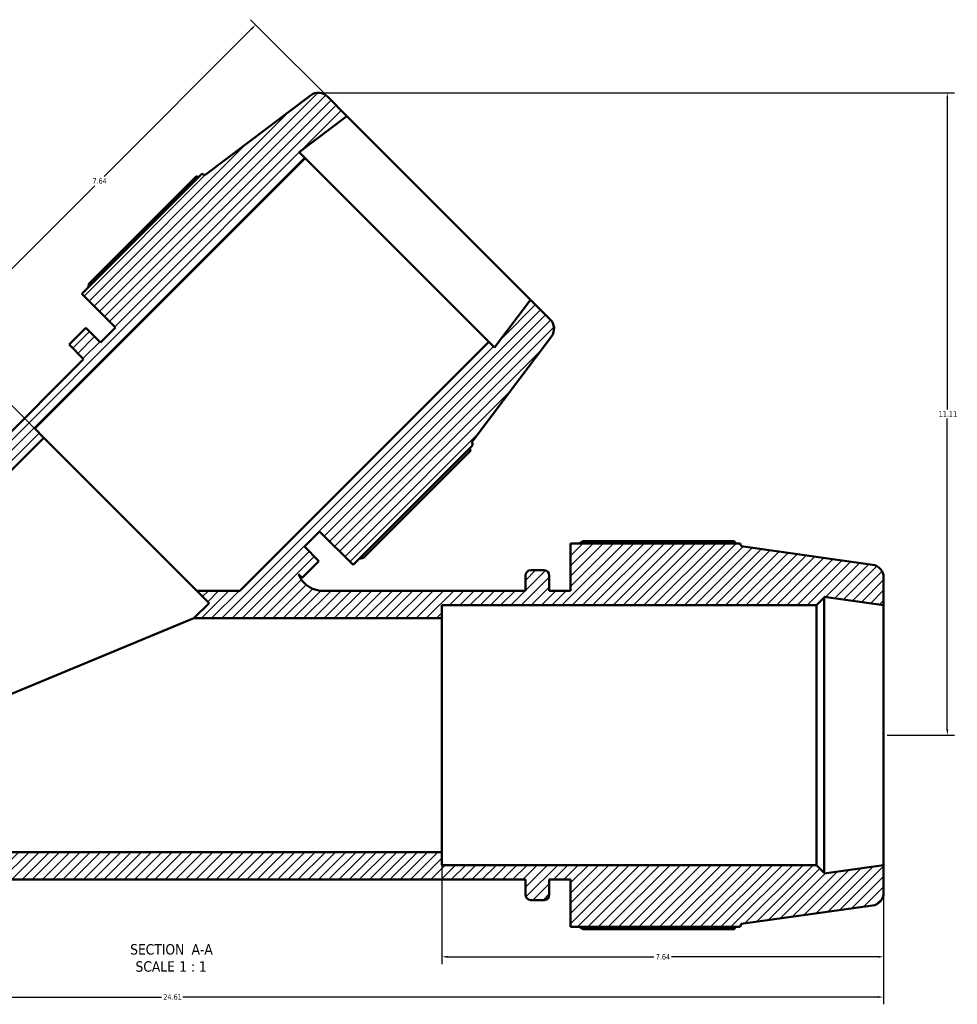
# Model space of a CAD drawing. Header units: inches. Extents: x -0.9 to 73.2, y -25.2 to 46.5.
# Tile 2 of 9: x 23.2 to 39.5, y -25.2 to -8.2. Entities that reach past the tile are written whole.
import ezdxf

# ---------------------------------------------------------------- set-up
doc = ezdxf.new("R2010")
doc.units = ezdxf.units.IN
doc.header["$MEASUREMENT"] = 0
for name, color, linetype, lineweight in [('Dimension (ANSI)', 7, 'Continuous', 25), ('Hatch (ANSI)', 7, 'Continuous', 18), ('Symbol (ANSI)', 7, 'Continuous', 25), ('Visible (ANSI)', 7, 'Continuous', 50)]:
    doc.layers.add(name, color=color, linetype=linetype, lineweight=lineweight)
doc.styles.add('Label Text (ANSI)', font='tahoma.ttf')
doc.styles.add('Note Text (ANSI)', font='tahoma.ttf')
doc.dimstyles.new('Default (ANSI)', dxfattribs={"dimtxt": 0.094488, "dimasz": 0.098425, "dimexe": 0.125, "dimexo": 0.0625, "dimgap": 0.031496, "dimtad": 0, "dimtih": 1, "dimtoh": 1, "dimrnd": 1e-08, "dimzin": 4, "dimdsep": 46, "dimtxsty": 'Note Text (ANSI)', "dimcen": 0.09, "dimdle": 0.393701, "dimclrd": 256, "dimclre": 256, "dimclrt": 5, "dimadec": 0, "dimazin": 1, "dimtfac": 1, "dimtofl": 0, "dimtmove": 0, "dimatfit": 3, "dimfxl": 1, "dimtolj": 1, "dimtzin": 4, "dimlwd": -1, "dimlwe": -1, "dimarcsym": 0})

# ---------------------------------------------------------------- blocks, each defined once
blk = doc.blocks.new('*D7')
at = {"layer": 'Defpoints', "color": 0, "transparency": 16777216}
for p in [(13.572, -22.785), (38.182, -22.785), (13.572, -25.069)]:
    blk.add_point(p, dxfattribs=at)
at = {"layer": 'Dimension (ANSI)', "transparency": 16777216}
for p, q in [((13.572, -22.848), (13.572, -25.194)), ((38.182, -22.848), (38.182, -25.194)), ((13.67, -25.069), (25.693, -25.069)), ((38.083, -25.069), (26.061, -25.069))]:
    blk.add_line(p, q, dxfattribs=at)
for points in [[(13.67, -25.052), (13.67, -25.085), (13.572, -25.069)], [(38.083, -25.052), (38.083, -25.085), (38.182, -25.069)]]:
    blk.add_solid(points, dxfattribs=at)
at = {"layer": 'Dimension (ANSI)', "color": 5, "transparency": 16777216, "insert": (25.724, -25.02), "char_height": 0.0945, "attachment_point": 1, "style": 'Note Text (ANSI)'}
blk.add_mtext('\\A1;24.61', dxfattribs=at)
blk = doc.blocks.new('*D9')
at = {"layer": 'Defpoints', "color": 0, "transparency": 16777216}
for p in [(27.322, -8.256), (28.901, -9.836), (23.658, -15.397)]:
    blk.add_point(p, dxfattribs=at)
at = {"layer": 'Dimension (ANSI)', "transparency": 16777216}
for p, q in [((28.857, -9.791), (27.233, -8.168)), ((27.252, -8.326), (24.701, -10.877)), ((21.989, -13.589), (24.54, -11.038)), ((23.613, -15.353), (21.831, -13.57))]:
    blk.add_line(p, q, dxfattribs=at)
for points in [[(27.24, -8.314), (27.264, -8.337), (27.322, -8.256)], [(21.977, -13.577), (22, -13.601), (21.919, -13.659)]]:
    blk.add_solid(points, dxfattribs=at)
at = {"layer": 'Dimension (ANSI)', "color": 5, "transparency": 16777216, "insert": (24.499, -10.908), "char_height": 0.0945, "attachment_point": 1, "style": 'Note Text (ANSI)'}
blk.add_mtext('\\A1;7.64', dxfattribs=at)
blk = doc.blocks.new('*D10')
at = {"layer": 'Defpoints', "color": 0, "transparency": 16777216}
for p in [(28.419, -9.432), (38.182, -20.539), (39.284, -20.539)]:
    blk.add_point(p, dxfattribs=at)
at = {"layer": 'Dimension (ANSI)', "transparency": 16777216}
for p, q in [((28.482, -9.432), (39.409, -9.432)), ((39.284, -9.53), (39.284, -14.907)), ((39.284, -20.441), (39.284, -15.065)), ((38.244, -20.539), (39.409, -20.539))]:
    blk.add_line(p, q, dxfattribs=at)
for points in [[(39.268, -9.53), (39.301, -9.53), (39.284, -9.432)], [(39.268, -20.441), (39.301, -20.441), (39.284, -20.539)]]:
    blk.add_solid(points, dxfattribs=at)
at = {"layer": 'Dimension (ANSI)', "color": 5, "transparency": 16777216, "insert": (39.135, -14.938), "char_height": 0.0945, "attachment_point": 1, "style": 'Note Text (ANSI)'}
blk.add_mtext('\\A1;11.11', dxfattribs=at)
blk = doc.blocks.new('*D11')
at = {"layer": 'Defpoints', "color": 0, "transparency": 16777216}
for p in [(30.542, -22.561), (38.182, -22.785), (30.542, -24.373)]:
    blk.add_point(p, dxfattribs=at)
at = {"layer": 'Dimension (ANSI)', "transparency": 16777216}
for p, q in [((30.542, -22.623), (30.542, -24.498)), ((38.182, -22.848), (38.182, -24.498)), ((30.64, -24.373), (34.209, -24.373)), ((38.083, -24.373), (34.515, -24.373))]:
    blk.add_line(p, q, dxfattribs=at)
for points in [[(30.64, -24.356), (30.64, -24.389), (30.542, -24.373)], [(38.083, -24.356), (38.083, -24.389), (38.182, -24.373)]]:
    blk.add_solid(points, dxfattribs=at)
at = {"layer": 'Dimension (ANSI)', "color": 5, "transparency": 16777216, "insert": (34.241, -24.324), "char_height": 0.0945, "attachment_point": 1, "style": 'Note Text (ANSI)'}
blk.add_mtext('\\A1;7.64', dxfattribs=at)

msp = doc.modelspace()

# ---------------------------------------------------------------- hatches: boundary and pattern name
at = {"layer": 'Hatch (ANSI)'}
h = msp.add_hatch(dxfattribs=at)
h.set_pattern_fill('ANSI31', color=256, style=0)
edge = h.paths.add_edge_path()
edge.add_ellipse((13.796, -17.815), major_axis=(-0.222, -0.031), ratio=1, start_angle=270, end_angle=352)
edge.add_line((13.572, -17.815), (13.572, -18.293))
edge.add_line((13.572, -18.293), (14.597, -18.149))
edge.add_line((14.597, -18.149), (14.597, -18.158))
edge.add_line((14.597, -18.158), (14.732, -18.293))
edge.add_line((14.732, -18.293), (20.761, -18.293))
edge.add_line((20.761, -18.293), (23.658, -15.397))
edge.add_line((23.658, -15.397), (23.499, -15.238))
edge.add_line((23.499, -15.238), (28.176, -10.561))
edge.add_line((28.176, -10.561), (28.074, -10.459))
edge.add_line((28.074, -10.459), (28.901, -9.836))
edge.add_line((28.901, -9.836), (28.563, -9.497))
edge.add_ellipse((28.404, -9.656), major_axis=(-0.159, 0.159), ratio=1, start_angle=270, end_angle=352)
edge.add_line((28.269, -9.477), (26.44, -10.855))
edge.add_line((26.44, -10.855), (26.39, -10.834))
edge.add_line((26.39, -10.834), (24.316, -12.908))
edge.add_line((24.316, -12.908), (24.896, -13.488))
edge.add_line((24.896, -13.488), (24.635, -13.749))
edge.add_line((24.635, -13.749), (24.383, -13.497))
edge.add_line((24.383, -13.497), (24.093, -13.787))
edge.add_line((24.093, -13.787), (24.345, -14.039))
edge.add_line((24.345, -14.039), (20.472, -17.912))
edge.add_spline(control_points=[(20.472, -17.912), (20.43, -17.954), (20.38, -17.987), (20.271, -18.032), (20.213, -18.044), (20.154, -18.044)], knot_values=[-0.899009, -0.899009, -0.899009, -0.899009, -0.445725, -0.445725, 0, 0, 0, 0], degree=3, periodic=0)
edge.add_line((20.154, -18.044), (19.765, -18.044))
edge.add_line((19.765, -18.044), (19.765, -17.777))
edge.add_ellipse((19.676, -17.777), major_axis=(0, 0.0898), ratio=1, start_angle=270, end_angle=360)
edge.add_line((19.676, -17.687), (19.445, -17.687))
edge.add_ellipse((19.445, -17.777), major_axis=(-0.0898, 0), ratio=1, start_angle=270, end_angle=360)
edge.add_line((19.355, -17.777), (19.355, -18.044))
edge.add_line((19.355, -18.044), (18.986, -18.044))
edge.add_line((18.986, -18.044), (18.986, -17.224))
edge.add_line((18.986, -17.224), (16.053, -17.224))
edge.add_line((16.053, -17.224), (16.033, -17.273))
edge.add_line((16.033, -17.273), (13.765, -17.592))
edge = h.paths.add_edge_path()
edge.add_ellipse((37.957, -23.264), major_axis=(0.222, 0.031), ratio=1, start_angle=270, end_angle=352)
edge.add_line((38.182, -23.264), (38.182, -22.785))
edge.add_line((38.182, -22.785), (37.156, -22.929))
edge.add_line((37.156, -22.929), (37.156, -22.92))
edge.add_line((37.156, -22.92), (37.022, -22.785))
edge.add_line((37.022, -22.785), (30.542, -22.785))
edge.add_line((30.542, -22.785), (30.542, -22.561))
edge.add_line((30.542, -22.561), (21.212, -22.561))
edge.add_line((21.212, -22.561), (21.212, -22.785))
edge.add_line((21.212, -22.785), (14.732, -22.785))
edge.add_line((14.732, -22.785), (14.597, -22.92))
edge.add_line((14.597, -22.92), (14.597, -22.929))
edge.add_line((14.597, -22.929), (13.572, -22.785))
edge.add_line((13.572, -22.785), (13.572, -23.264))
edge.add_ellipse((13.796, -23.264), major_axis=(0, -0.225), ratio=1, start_angle=270, end_angle=352)
edge.add_line((13.765, -23.486), (16.033, -23.805))
edge.add_line((16.033, -23.805), (16.053, -23.855))
edge.add_line((16.053, -23.855), (18.986, -23.855))
edge.add_line((18.986, -23.855), (18.986, -23.035))
edge.add_line((18.986, -23.035), (19.355, -23.035))
edge.add_line((19.355, -23.035), (19.355, -23.301))
edge.add_ellipse((19.445, -23.301), major_axis=(0, -0.0898), ratio=1, start_angle=270, end_angle=360)
edge.add_line((19.445, -23.391), (19.676, -23.391))
edge.add_ellipse((19.676, -23.301), major_axis=(0.0898, 0), ratio=1, start_angle=270, end_angle=360)
edge.add_line((19.765, -23.301), (19.765, -23.035))
edge.add_line((19.765, -23.035), (31.988, -23.035))
edge.add_line((31.988, -23.035), (31.988, -23.301))
edge.add_ellipse((32.078, -23.301), major_axis=(0, -0.0898), ratio=1, start_angle=270, end_angle=360)
edge.add_line((32.078, -23.391), (32.309, -23.391))
edge.add_ellipse((32.309, -23.301), major_axis=(0.0898, 0), ratio=1, start_angle=270, end_angle=360)
edge.add_line((32.399, -23.301), (32.399, -23.035))
edge.add_line((32.399, -23.035), (32.768, -23.035))
edge.add_line((32.768, -23.035), (32.768, -23.855))
edge.add_line((32.768, -23.855), (35.701, -23.855))
edge.add_line((35.701, -23.855), (35.721, -23.805))
edge.add_line((35.721, -23.805), (37.989, -23.486))
edge = h.paths.add_edge_path()
edge.add_ellipse((37.957, -17.815), major_axis=(0, 0.225), ratio=1, start_angle=270, end_angle=352)
edge.add_line((37.989, -17.592), (35.721, -17.273))
edge.add_line((35.721, -17.273), (35.701, -17.224))
edge.add_line((35.701, -17.224), (32.768, -17.224))
edge.add_line((32.768, -17.224), (32.768, -18.044))
edge.add_line((32.768, -18.044), (32.399, -18.044))
edge.add_line((32.399, -18.044), (32.399, -17.777))
edge.add_ellipse((32.309, -17.777), major_axis=(0, 0.0898), ratio=1, start_angle=270, end_angle=360)
edge.add_line((32.309, -17.687), (32.078, -17.687))
edge.add_ellipse((32.078, -17.777), major_axis=(-0.0898, 0), ratio=1, start_angle=270, end_angle=360)
edge.add_line((31.988, -17.777), (31.988, -18.044))
edge.add_line((31.988, -18.044), (28.483, -18.044))
edge.add_spline(control_points=[(28.483, -18.044), (28.452, -18.044), (28.422, -18.041), (28.362, -18.028), (28.332, -18.019), (28.251, -17.983), (28.202, -17.95), (28.12, -17.866), (28.088, -17.817), (28.066, -17.761), (28.065, -17.76), (28.065, -17.758)], knot_values=[-2.69582, -2.69582, -2.69582, -2.69582, -2.462223, -2.462223, -2.228627, -2.228627, -1.782901, -1.782901, -1.337176, -1.337176, -1.326589, -1.326589, -1.326589, -1.326589], degree=3, periodic=0)
edge.add_line((28.065, -17.758), (28.126, -17.82))
edge.add_line((28.126, -17.82), (28.416, -17.53))
edge.add_line((28.416, -17.53), (28.164, -17.278))
edge.add_line((28.164, -17.278), (28.425, -17.017))
edge.add_line((28.425, -17.017), (29.005, -17.597))
edge.add_line((29.005, -17.597), (31.079, -15.523))
edge.add_line((31.079, -15.523), (31.058, -15.473))
edge.add_line((31.058, -15.473), (32.436, -13.644))
edge.add_ellipse((32.257, -13.509), major_axis=(0.135, 0.179), ratio=1, start_angle=270, end_angle=352)
edge.add_line((32.416, -13.35), (32.077, -13.012))
edge.add_line((32.077, -13.012), (31.454, -13.839))
edge.add_line((31.454, -13.839), (31.352, -13.737))
edge.add_line((31.352, -13.737), (27.046, -18.044))
edge.add_line((27.046, -18.044), (26.304, -18.044))
edge.add_line((26.304, -18.044), (26.516, -18.256))
edge.add_line((26.516, -18.256), (26.254, -18.518))
edge.add_line((26.254, -18.518), (30.542, -18.518))
edge.add_line((30.542, -18.518), (30.542, -18.293))
edge.add_line((30.542, -18.293), (37.022, -18.293))
edge.add_line((37.022, -18.293), (37.156, -18.158))
edge.add_line((37.156, -18.158), (37.156, -18.149))
edge.add_line((37.156, -18.149), (38.182, -18.293))
edge.add_line((38.182, -18.293), (38.182, -17.815))

# ---------------------------------------------------------------- linework, layer by layer
at = {"layer": 'Visible (ANSI)'}
for p, q in [((28.269, -9.477), (26.44, -10.855)), ((28.901, -9.836), (28.563, -9.497)), ((28.074, -10.459), (28.901, -9.836)), ((32.077, -13.012), (28.901, -9.836)), ((28.176, -10.561), (28.074, -10.459)), ((23.499, -15.238), (28.176, -10.561)), ((31.352, -13.737), (28.176, -10.561)), ((26.39, -10.834), (24.316, -12.908)), ((26.292, -10.878), (24.44, -12.729)), ((26.44, -10.855), (26.39, -10.834)), ((24.316, -12.908), (24.896, -13.488)), ((32.077, -13.012), (31.454, -13.839)), ((32.416, -13.35), (32.077, -13.012)), ((24.383, -13.497), (24.093, -13.787)), ((24.635, -13.749), (24.383, -13.497)), ((24.896, -13.488), (24.635, -13.749)), ((24.093, -13.787), (24.345, -14.039)), ((31.352, -13.737), (27.046, -18.044)), ((31.058, -15.473), (32.436, -13.644)), ((31.454, -13.839), (31.352, -13.737)), ((24.345, -14.039), (20.472, -17.912)), ((23.658, -15.397), (23.499, -15.238)), ((20.761, -18.293), (23.658, -15.397)), ((26.304, -18.044), (23.658, -15.397)), ((31.079, -15.523), (31.058, -15.473)), ((29.005, -17.597), (31.079, -15.523)), ((29.184, -17.473), (31.035, -15.621)), ((28.164, -17.278), (28.425, -17.017)), ((28.425, -17.017), (29.005, -17.597)), ((35.6, -17.185), (32.982, -17.185)), ((28.416, -17.53), (28.164, -17.278)), ((35.701, -17.224), (32.768, -17.224)), ((32.768, -17.224), (32.768, -18.044)), ((35.721, -17.273), (35.701, -17.224)), ((37.989, -17.592), (35.721, -17.273)), ((28.126, -17.82), (28.416, -17.53)), ((32.309, -17.687), (32.078, -17.687)), ((28.065, -17.758), (28.126, -17.82)), ((31.988, -17.777), (31.988, -18.044)), ((32.399, -18.044), (32.399, -17.777)), ((38.182, -18.293), (38.182, -17.815)), ((27.046, -18.044), (26.304, -18.044)), ((26.304, -18.044), (26.516, -18.256)), ((31.988, -18.044), (28.483, -18.044)), ((32.768, -18.044), (32.399, -18.044)), ((37.022, -18.293), (37.156, -18.158)), ((37.156, -18.158), (37.156, -18.149)), ((37.156, -18.149), (38.182, -18.293)), ((37.156, -22.92), (37.156, -18.158)), ((26.516, -18.256), (26.254, -18.518)), ((30.542, -18.518), (30.542, -18.293)), ((30.542, -18.293), (37.022, -18.293)), ((37.022, -18.293), (37.022, -22.785)), ((38.182, -22.785), (38.182, -18.293)), ((26.254, -18.518), (21.374, -20.539)), ((26.254, -18.518), (30.542, -18.518)), ((30.542, -22.561), (30.542, -18.518)), ((30.542, -22.561), (21.212, -22.561)), ((30.542, -22.785), (30.542, -22.561)), ((37.022, -22.785), (30.542, -22.785)), ((37.156, -22.92), (37.022, -22.785)), ((38.182, -22.785), (37.156, -22.929)), ((38.182, -23.264), (38.182, -22.785)), ((37.156, -22.929), (37.156, -22.92)), ((19.765, -23.035), (31.988, -23.035)), ((31.988, -23.035), (31.988, -23.301)), ((32.399, -23.301), (32.399, -23.035)), ((32.399, -23.035), (32.768, -23.035)), ((32.768, -23.035), (32.768, -23.855)), ((32.078, -23.391), (32.309, -23.391)), ((35.721, -23.805), (37.989, -23.486)), ((35.701, -23.855), (35.721, -23.805)), ((32.768, -23.855), (35.701, -23.855)), ((32.982, -23.894), (35.6, -23.894))]:
    msp.add_line(p, q, dxfattribs=at)
for centre, radius, start, end in [((28.404, -9.656), 0.225, 45, 127), ((32.257, -13.509), 0.225, 323, 45), ((32.078, -17.777), 0.0898, 90, 180), ((32.309, -17.777), 0.0898, 0, 90), ((37.957, -17.815), 0.225, 0, 82), ((32.078, -23.301), 0.0898, 180, 270), ((32.309, -23.301), 0.0898, 270, 0), ((37.957, -23.264), 0.225, 278, 0)]:
    msp.add_arc(centre, radius, start, end, dxfattribs=at)
for points, weights in [([(26.337, -10.887), (26.314, -10.883), (26.292, -10.878)], [2.42550904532, 2.41311555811, 2.40042970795]), ([(24.44, -12.729), (24.432, -12.765), (24.424, -12.801)], [1.00143450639, 1.00172909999, 1.00187532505]), ([(31.035, -15.621), (31.031, -15.599), (31.026, -15.576)], [2.39104022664, 2.40367645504, 2.41602146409]), ([(32.919, -17.224), (32.95, -17.204), (32.982, -17.185)], [1.01085431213, 1.01276950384, 1.01453799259]), ([(35.625, -17.224), (35.613, -17.204), (35.6, -17.185)], [1.00061792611, 1.00038302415, 1]), ([(29.112, -17.489), (29.148, -17.481), (29.184, -17.473)], [1.00187532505, 1.00172909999, 1.00143450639]), ([(32.982, -23.894), (32.95, -23.874), (32.919, -23.855)], [1.01453799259, 1.01276950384, 1.01085431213]), ([(35.6, -23.894), (35.613, -23.874), (35.625, -23.855)], [1, 1.00038302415, 1.00061792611])]:
    msp.add_rational_spline(points, weights, degree=2, dxfattribs=at)
msp.add_open_spline([(28.483, -18.044), (28.452, -18.044), (28.422, -18.041), (28.362, -18.028), (28.332, -18.019), (28.251, -17.983), (28.202, -17.95), (28.12, -17.866), (28.088, -17.817), (28.066, -17.761), (28.065, -17.76), (28.065, -17.758)], degree=3, knots=[-2.69582, -2.69582, -2.69582, -2.69582, -2.462223, -2.462223, -2.228627, -2.228627, -1.782901, -1.782901, -1.337176, -1.337176, -1.326589, -1.326589, -1.326589, -1.326589], dxfattribs=at)

# ---------------------------------------------------------------- texts
at = {"layer": 'Symbol (ANSI)', "char_height": 0.18, "attachment_point": 7, "style": 'Label Text (ANSI)'}
for s, insert in [('SECTION', (25.151, -24.337)), (' A-A', (26.145, -24.333)), ('SCALE', (25.243, -24.633)), (' 1 : 1', (25.931, -24.63))]:
    msp.add_mtext(s, dxfattribs=dict(at, insert=insert))

# ---------------------------------------------------------------- dimensions: what is measured, and where the dimension line sits
at = {"layer": 'Dimension (ANSI)'}
for base, p1, p2, angle, override, picture, middle in [((27.322, -8.256), (23.658, -15.397), (28.901, -9.836), 225, {"dimgap": 0.031496, "dimdec": 2, "dimtol": 0, "dimlim": 0, "dimtp": 0, "dimtm": 0, "dimtdec": 2, "dimatfit": 1}, '*D9', (24.62, -10.957)), ((39.284, -20.539), (28.419, -9.432), (38.182, -20.539), 90, {"dimgap": 0.031496, "dimdec": 2, "dimtol": 0, "dimlim": 0, "dimtp": 0, "dimtm": 0, "dimtdec": 2, "dimatfit": 1}, '*D10', (39.284, -14.986)), ((30.542, -24.373), (38.182, -22.785), (30.542, -22.561), 180, {"dimgap": 0.031496, "dimtih": 0, "dimtoh": 0, "dimdec": 2, "dimtol": 0, "dimlim": 0, "dimtp": 0, "dimtm": 0, "dimtdec": 2, "dimatfit": 1}, '*D11', (34.362, -24.373)), ((13.572, -25.069), (38.182, -22.785), (13.572, -22.785), 180, {"dimgap": 0.031496, "dimtih": 0, "dimtoh": 0, "dimdec": 2, "dimtol": 0, "dimlim": 0, "dimtp": 0, "dimtm": 0, "dimtdec": 2, "dimatfit": 1}, '*D7', (25.877, -25.069))]:
    dim = msp.add_linear_dim(base=base, p1=p1, p2=p2, angle=angle, dimstyle='Default (ANSI)', override=override, dxfattribs=at)
    dim.commit()
    dim.dimension.update_dxf_attribs({"geometry": picture, "text_midpoint": middle, "dimtype": 160})

doc.saveas('drawing.dxf')
